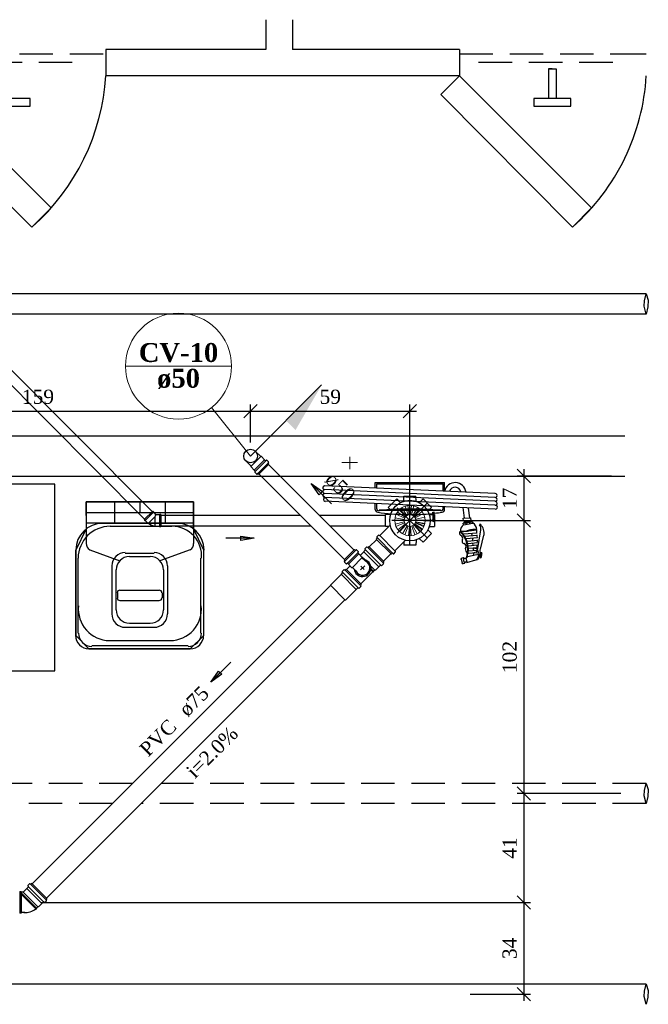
# Model space of a CAD drawing. Header units: millimetres. Extents: x 481 to 729890, y -1 to 83.
# Tile 11 of 60: x 551.12 to 560.49, y 6.96 to 21.65. Entities that reach past the tile are written whole.
import ezdxf

# ---------------------------------------------------------------- set-up
doc = ezdxf.new("R2010")
doc.units = ezdxf.units.MM
doc.header["$MEASUREMENT"] = 0
doc.linetypes.add('DASHDOT', pattern=[25.4, 12.7, -6.35, 0, -6.35])
doc.linetypes.add('Dashed', pattern=[0.75, 0.5, -0.25])
doc.layers.add('3', color=1, linetype='Continuous')
for name, color, linetype, lineweight in [('CV-Colunas', 7, 'Continuous', 20), ('CV-Indicação coluna', 5, 'Continuous', 20), ('CV-Sentido tubo', 7, 'Continuous', 20), ('CV-Seção tubo', 1, 'Continuous', 30), ('CV-Textos coluna', 7, 'Continuous', 20), ('CV-Textos tubo', 7, 'Continuous', 20), ('Nível 1', 7, 'Continuous', 5), ('Simbolos', 1, 'Continuous', 30), ('SIMBOLOS INT', 8, 'Continuous', 5), ('Simbolos_int', 1, 'Continuous', 30), ('TQ-Sentido tubo', 7, 'Continuous', 20), ('TQ-Seção tubo', 1, 'Continuous', 30), ('TQ-Textos tubo', 7, 'Continuous', 20)]:
    doc.layers.add(name, color=color, linetype=linetype, lineweight=lineweight)
doc.styles.add('TimesNewRoman', font='times.ttf')
doc.styles.add('TimesNewRomanN', font='timesbd.ttf')
doc.dimstyles.get("Standard").update_dxf_attribs({"dimtxt": 0.18, "dimasz": 0.18, "dimexe": 0.18, "dimexo": 0.0625, "dimgap": 0.09, "dimtad": 0, "dimtih": 1, "dimtoh": 1, "dimdec": 4, "dimzin": 0, "dimdsep": 46, "dimtxsty": 'Standard', "dimcen": 0.09, "dimadec": 0, "dimazin": 0, "dimtfac": 1, "dimtdec": 4, "dimtofl": 0, "dimtmove": 0, "dimatfit": 3, "dimfxl": 0, "dimtolj": 1, "dimtzin": 0, "dimarcsym": 0})
doc.dimstyles.new('UM_25.000000', dxfattribs={"dimtxt": 0.18, "dimasz": 0.2, "dimexe": 0.1, "dimexo": 0.2, "dimgap": 0, "dimtad": 1, "dimtih": 1, "dimtoh": 1, "dimdec": 1, "dimlfac": 25, "dimzin": 0, "dimdsep": 46, "dimtxsty": 'Standard', "dimblk": 'CLOSED', "dimblk1": 'CLOSED', "dimblk2": 'CLOSED', "dimcen": 0.09, "dimdle": 0.1, "dimadec": 1, "dimazin": 2, "dimtfac": 1, "dimtdec": 4, "dimtofl": 0, "dimtmove": 0, "dimatfit": 3, "dimldrblk": 'CLOSED', "dimfxl": 0, "dimtolj": 1, "dimarcsym": 0})

# ---------------------------------------------------------------- blocks, each defined once
blk = doc.blocks.new('_OBLIQUE')
at = {"color": 0, "linetype": 'ByBlock', "lineweight": -2}
blk.add_line((-0.5, -0.5), (0.5, 0.5), dxfattribs=at)
blk = doc.blocks.new('*D127')
at = {"color": 0, "linetype": 'Continuous', "lineweight": -2}
for p, q in [((548.221, 15.039), (548.221, 15.908)), ((554.562, 15.337), (554.562, 15.908)), ((548.121, 15.808), (554.662, 15.808))]:
    blk.add_line(p, q, dxfattribs=at)
at = {"layer": 'Defpoints', "color": 0}
for p in [(554.562, 15.808), (554.562, 15.137), (548.221, 14.839)]:
    blk.add_point(p, dxfattribs=at)
at = {"color": 0, "lineweight": -2, "xscale": 0.2, "yscale": 0.2, "zscale": 0.2, "rotation": 180}
blk.add_blockref('_OBLIQUE', (548.221, 15.808), dxfattribs=at)
at = {"color": 0, "lineweight": -2, "xscale": 0.2, "yscale": 0.2, "zscale": 0.2}
blk.add_blockref('_OBLIQUE', (554.562, 15.808), dxfattribs=at)
at = {"color": 7, "insert": (551.392, 16.02), "char_height": 0.2118, "attachment_point": 5, "style": 'TimesNewRoman'}
blk.add_mtext('\\A1;159', dxfattribs=at)
blk = doc.blocks.new('*D128')
at = {"color": 0, "linetype": 'Continuous', "lineweight": -2}
for p, q in [((554.562, 15.337), (554.562, 15.908)), ((556.939, 14.374), (556.939, 15.908)), ((554.462, 15.808), (557.039, 15.808))]:
    blk.add_line(p, q, dxfattribs=at)
at = {"layer": 'Defpoints', "color": 0}
for p in [(556.939, 15.808), (554.562, 15.137), (556.939, 14.174)]:
    blk.add_point(p, dxfattribs=at)
at = {"color": 0, "lineweight": -2, "xscale": 0.2, "yscale": 0.2, "zscale": 0.2, "rotation": 180}
blk.add_blockref('_OBLIQUE', (554.562, 15.808), dxfattribs=at)
at = {"color": 0, "lineweight": -2, "xscale": 0.2, "yscale": 0.2, "zscale": 0.2}
blk.add_blockref('_OBLIQUE', (556.939, 15.808), dxfattribs=at)
at = {"color": 7, "insert": (555.751, 16.02), "char_height": 0.2118, "attachment_point": 5, "rotation": 0.0057, "style": 'TimesNewRoman'}
blk.add_mtext('\\A1;59', dxfattribs=at)
blk = doc.blocks.new('*D129')
at = {"color": 0, "linetype": 'Continuous', "lineweight": -2}
for p, q in [((559.943, 14.839), (558.538, 14.839)), ((558.638, 14.939), (558.638, 14.074)), ((557.139, 14.174), (558.738, 14.174))]:
    blk.add_line(p, q, dxfattribs=at)
at = {"layer": 'Defpoints', "color": 0}
for p in [(560.143, 14.839), (556.939, 14.174), (558.638, 14.174)]:
    blk.add_point(p, dxfattribs=at)
at = {"color": 0, "lineweight": -2, "xscale": 0.2, "yscale": 0.2, "zscale": 0.2}
for p, rotation in [((558.638, 14.839), 90), ((558.638, 14.174), 270)]:
    blk.add_blockref('_OBLIQUE', p, dxfattribs=dict(at, rotation=rotation))
at = {"color": 7, "insert": (558.427, 14.506), "char_height": 0.2118, "attachment_point": 5, "rotation": 90, "style": 'TimesNewRoman'}
blk.add_mtext('\\A1;17', dxfattribs=at)
blk = doc.blocks.new('*D130')
at = {"color": 0, "linetype": 'Continuous', "lineweight": -2}
for p, q in [((558.638, 14.274), (558.638, 10.002)), ((559.758, 10.102), (558.538, 10.102))]:
    blk.add_line(p, q, dxfattribs=at)
at = {"layer": 'Defpoints', "color": 0}
for p in [(558.738, 14.174), (558.638, 10.102), (559.958, 10.102)]:
    blk.add_point(p, dxfattribs=at)
at = {"color": 0, "lineweight": -2, "xscale": 0.2, "yscale": 0.2, "zscale": 0.2}
for p, rotation in [((558.638, 14.174), 90), ((558.638, 10.102), 270)]:
    blk.add_blockref('_OBLIQUE', p, dxfattribs=dict(at, rotation=rotation))
at = {"color": 7, "insert": (558.427, 12.138), "char_height": 0.2118, "attachment_point": 5, "rotation": 90, "style": 'TimesNewRoman'}
blk.add_mtext('\\A1;102', dxfattribs=at)
blk = doc.blocks.new('*D131')
at = {"color": 0, "linetype": 'Continuous', "lineweight": -2}
for p, q in [((558.638, 10.202), (558.638, 8.376)), ((560.086, 10.102), (558.538, 10.102)), ((551.441, 8.476), (558.738, 8.476))]:
    blk.add_line(p, q, dxfattribs=at)
at = {"layer": 'Defpoints', "color": 0}
for p in [(560.286, 10.102), (551.241, 8.476), (558.638, 8.476)]:
    blk.add_point(p, dxfattribs=at)
at = {"color": 0, "lineweight": -2, "xscale": 0.2, "yscale": 0.2, "zscale": 0.2}
for p, rotation in [((558.638, 10.102), 90), ((558.638, 8.476), 270)]:
    blk.add_blockref('_OBLIQUE', p, dxfattribs=dict(at, rotation=rotation))
at = {"color": 7, "insert": (558.426, 9.289), "char_height": 0.2118, "attachment_point": 5, "rotation": 90, "style": 'TimesNewRoman'}
blk.add_mtext('\\A1;41', dxfattribs=at)
blk = doc.blocks.new('*D133')
at = {"color": 0, "linetype": 'Continuous', "lineweight": -2}
for p, q in [((558.638, 8.576), (558.638, 7.006)), ((557.838, 7.106), (558.738, 7.106))]:
    blk.add_line(p, q, dxfattribs=at)
at = {"layer": 'Defpoints', "color": 0}
for p in [(558.738, 8.476), (557.638, 7.106), (558.638, 7.106)]:
    blk.add_point(p, dxfattribs=at)
at = {"color": 0, "lineweight": -2, "xscale": 0.2, "yscale": 0.2, "zscale": 0.2}
for p, rotation in [((558.638, 8.476), 90), ((558.638, 7.106), 270)]:
    blk.add_blockref('_OBLIQUE', p, dxfattribs=dict(at, rotation=rotation))
at = {"color": 7, "insert": (558.426, 7.791), "char_height": 0.2118, "attachment_point": 5, "rotation": 90, "style": 'TimesNewRoman'}
blk.add_mtext('\\A1;34', dxfattribs=at)

msp = doc.modelspace()

# ---------------------------------------------------------------- hatches: boundary and pattern name
at = {"linetype": 'Continuous'}
msp.add_hatch(color=8, dxfattribs=at).paths.add_polyline_path([(557.9531, 13.7496), (557.8811, 13.7646), (557.8811, 13.7646), (557.9531, 13.7496), (557.9531, 13.7496)])
at = {"layer": 'CV-Colunas', "linetype": 'Continuous'}
msp.add_hatch(color=256, dxfattribs=at).paths.add_polyline_path([(555.0922, 15.6674), (555.2336, 15.526), (555.6225, 16.1978), (555.0922, 15.6674)])

# ---------------------------------------------------------------- linework, layer by layer
at = {"color": 7}
for p, q in [((554.7911, 21.6476), (554.7911, 21.2046)), ((555.1901, 21.6476), (555.1901, 21.2046)), ((554.7911, 21.2046), (552.4031, 21.2046)), ((552.4031, 21.2046), (552.4031, 20.8086)), ((557.6771, 21.2046), (555.1901, 21.2046)), ((557.6771, 21.2046), (557.6771, 20.8086)), ((559.0061, 20.9136), (559.0061, 20.4726)), ((559.0601, 20.9136), (559.0061, 20.9136)), ((559.0061, 20.9136), (559.1201, 20.9136)), ((559.1201, 20.9136), (559.1201, 20.4726)), ((557.6771, 20.8086), (552.4031, 20.8086)), ((560.1431, 15.4356), (548.2211, 15.4356)), ((533.6681, 14.8386), (560.1431, 14.8386)), ((552.1121, 14.4516), (553.7111, 14.4516)), ((552.1121, 14.2476), (552.1121, 14.4516)), ((552.1121, 14.4516), (552.5321, 14.4516)), ((552.5321, 14.4516), (552.5321, 14.1336)), ((552.9131, 14.4516), (552.9131, 14.2896)), ((553.7111, 14.4516), (553.2911, 14.4516)), ((553.2911, 14.4516), (553.2911, 14.1336)), ((553.7111, 14.4516), (553.7111, 14.0496)), ((553.7111, 14.4516), (553.7111, 13.9746)), ((553.7111, 14.2896), (552.1121, 14.2896)), ((552.1121, 14.2476), (552.1121, 14.0496)), ((553.7111, 14.1336), (552.1121, 14.1336)), ((552.3551, 14.1336), (553.4711, 14.1336)), ((552.1121, 14.0496), (552.1121, 13.8336)), ((552.4691, 14.0886), (553.3901, 14.0886)), ((553.7111, 13.9746), (553.7111, 13.8336)), ((551.9561, 12.4596), (551.9561, 13.7346)), ((552.1631, 13.7376), (552.6131, 13.5756)), ((552.6941, 13.6896), (553.1231, 13.6896)), ((553.6601, 13.7376), (553.2101, 13.5756)), ((553.8671, 12.4596), (553.8671, 13.7346)), ((551.9921, 12.4956), (551.9921, 13.6116)), ((552.7571, 13.6356), (553.0661, 13.6356)), ((553.8221, 12.4956), (553.8221, 13.6116)), ((552.4961, 12.7806), (552.4961, 13.4976)), ((552.5561, 12.8406), (552.5561, 13.4376)), ((553.2671, 12.8406), (553.2671, 13.4376)), ((553.3271, 12.7806), (553.3271, 13.4976)), ((552.5771, 13.0956), (552.5771, 13.0206)), ((553.2011, 13.1316), (552.6131, 13.1316)), ((553.2461, 13.0956), (553.2461, 13.0206)), ((553.2011, 12.9756), (552.6131, 12.9756)), ((552.9131, 12.6396), (552.7571, 12.6396)), ((553.0661, 12.6396), (552.9131, 12.6396)), ((552.9131, 12.5766), (552.6941, 12.5766)), ((553.1231, 12.5766), (552.9131, 12.5766)), ((552.9131, 12.3816), (552.4541, 12.3816)), ((553.3631, 12.3816), (552.9131, 12.3816)), ((552.9131, 12.2586), (552.1511, 12.2586)), ((552.9131, 12.3036), (552.1961, 12.3036)), ((553.6301, 12.3036), (552.9131, 12.3036)), ((553.6631, 12.2586), (552.9131, 12.2586))]:
    msp.add_line(p, q, dxfattribs=at)
at = {"color": 7, "linetype": 'Dashed'}
for p, q in [((549.6161, 21.1386), (552.4031, 21.1386)), ((549.9041, 21.0126), (552.1151, 21.0126)), ((557.6771, 21.1386), (560.1431, 21.1386)), ((557.9621, 21.0126), (560.1731, 21.0126)), ((560.1431, 21.1386), (560.4611, 21.1386))]:
    msp.add_line(p, q, dxfattribs=at)
at = {"color": 8}
for p, q in [((558.2111, 14.5776), (555.6671, 14.6946)), ((556.4201, 14.6586), (556.4201, 14.7426)), ((556.4201, 14.7426), (557.4521, 14.7426)), ((556.4441, 14.6586), (556.4441, 14.7216)), ((556.4441, 14.7216), (557.4341, 14.7216)), ((557.4341, 14.6106), (557.4341, 14.7216)), ((557.4521, 14.6106), (557.4521, 14.7426)), ((558.2111, 14.5176), (555.6671, 14.6376)), ((558.2111, 14.4636), (555.6671, 14.5776)), ((558.2111, 14.4036), (555.6671, 14.5176)), ((558.2111, 14.3436), (555.6671, 14.4636)), ((556.4201, 14.3376), (556.4201, 14.4216)), ((556.4441, 14.3586), (556.4441, 14.4216)), ((557.3981, 14.3226), (556.4801, 14.3226)), ((557.3981, 14.3226), (556.4801, 14.3226)), ((557.2781, 14.3016), (557.3051, 14.3016)), ((557.2781, 14.2776), (557.2781, 14.3016)), ((557.2841, 14.1936), (557.2841, 14.3016)), ((557.3021, 14.1936), (557.3021, 14.3016)), ((557.4341, 14.3586), (557.4341, 14.3826)), ((557.4521, 14.3376), (557.4521, 14.3826)), ((557.7521, 14.2086), (557.7341, 14.3676)), ((557.8331, 14.2146), (557.8121, 14.3586)), ((557.7341, 14.2086), (557.8451, 14.2146)), ((557.7371, 14.1696), (557.7341, 14.2086)), ((557.7341, 14.1336), (557.8781, 14.1546)), ((557.7371, 14.1126), (557.7341, 14.1336)), ((557.7371, 14.1696), (557.8511, 14.1696)), ((557.7371, 14.1126), (557.8781, 14.1336)), ((557.7491, 14.1486), (557.8571, 14.1666)), ((557.7491, 14.1456), (557.8631, 14.1606)), ((557.7491, 14.1456), (557.8571, 14.1606)), ((557.7491, 14.1336), (557.8631, 14.1546)), ((557.7491, 14.1366), (557.8631, 14.1546)), ((557.7491, 14.1336), (557.7491, 14.1486)), ((557.7821, 14.1186), (557.7731, 14.1366)), ((557.8331, 14.1306), (557.8301, 14.1456)), ((557.8511, 14.1696), (557.8451, 14.2146)), ((557.8631, 14.1486), (557.8571, 14.1666)), ((557.8781, 14.1336), (557.8781, 14.1546)), ((557.7041, 14.0046), (557.9381, 14.0346)), ((557.7371, 13.9746), (557.9411, 13.9926)), ((557.8631, 14.0226), (557.8631, 14.0346)), ((557.8661, 13.9536), (557.8631, 13.9866)), ((557.9471, 13.7286), (557.9951, 14.0346)), ((557.7581, 13.9416), (557.9411, 13.9566)), ((557.7821, 13.9056), (557.9471, 13.9206)), ((557.7971, 13.8666), (557.9471, 13.8816)), ((557.8061, 13.8336), (557.9471, 13.8456)), ((557.8751, 13.8786), (557.8751, 13.9146)), ((557.8811, 13.8006), (557.8781, 13.8426)), ((557.9891, 13.7496), (558.0431, 13.9566)), ((557.7971, 13.6356), (557.9381, 13.6686)), ((557.8121, 13.7976), (557.9411, 13.8096)), ((557.8121, 13.7226), (557.9381, 13.7346)), ((557.8121, 13.6866), (557.9291, 13.6986)), ((557.8181, 13.7616), (557.9411, 13.7706)), ((557.8901, 13.7286), (557.8811, 13.7646)), ((557.9531, 13.7496), (557.8811, 13.7646)), ((557.9531, 13.7496), (557.8811, 13.7646)), ((557.9051, 13.6986), (557.8931, 13.6896)), ((557.8931, 13.6566), (557.8931, 13.6986)), ((557.9531, 13.7136), (557.9291, 13.7046)), ((558.0011, 13.6896), (557.9891, 13.6236)), ((557.9951, 13.6746), (558.0071, 13.6686)), ((557.9951, 13.6686), (558.0071, 13.6686)), ((557.9951, 13.6656), (558.0071, 13.6656)), ((557.9951, 13.6656), (558.0071, 13.6656)), ((558.0011, 13.6896), (558.0101, 13.6896)), ((558.0011, 13.6896), (558.0101, 13.6866)), ((558.0011, 13.6866), (558.0101, 13.6866)), ((558.0011, 13.6866), (558.0101, 13.6806)), ((558.0011, 13.6806), (558.0071, 13.6806)), ((558.0011, 13.6746), (558.0071, 13.6746)), ((557.7011, 13.5966), (557.7161, 13.5456)), ((557.7101, 13.6116), (557.7371, 13.6206)), ((557.7341, 13.5336), (557.7581, 13.5396)), ((557.7371, 13.6086), (557.7701, 13.6116)), ((557.7491, 13.6086), (557.7371, 13.6086)), ((557.7491, 13.5576), (557.7851, 13.5606)), ((557.7491, 13.5576), (557.7641, 13.5576)), ((557.7701, 13.6116), (557.7851, 13.5576)), ((557.7881, 13.5486), (557.9231, 13.5876)), ((557.9891, 13.6506), (558.0011, 13.6446)), ((557.9891, 13.6446), (558.0011, 13.6446)), ((557.9891, 13.6416), (558.0011, 13.6416)), ((557.9891, 13.6416), (558.0011, 13.6356)), ((557.9891, 13.6356), (558.0011, 13.6356)), ((557.9891, 13.6356), (558.0011, 13.6296)), ((557.9891, 13.6296), (558.0011, 13.6236)), ((557.9891, 13.6236), (558.0011, 13.6236)), ((557.9951, 13.6566), (558.0071, 13.6566)), ((557.9951, 13.6566), (558.0011, 13.6536)), ((557.9951, 13.6536), (558.0011, 13.6536)), ((557.9951, 13.6506), (558.0011, 13.6506))]:
    msp.add_line(p, q, dxfattribs=at)
at = {"color": 7}
for points in [[(549.6161, 20.8086), (551.5871, 18.8406), (551.3021, 18.5526), (549.3341, 20.5296), (549.6161, 20.8086)], [(557.6771, 20.8086), (559.6451, 18.8406), (559.3631, 18.5526), (557.3981, 20.5296), (557.6771, 20.8086)], [(550.7171, 20.4726), (550.7171, 20.3556), (551.2751, 20.3556), (551.2751, 20.4726), (550.7171, 20.4726)], [(558.7841, 20.4726), (558.7841, 20.3556), (559.3391, 20.3556), (559.3391, 20.4726), (558.7841, 20.4726)]]:
    msp.add_lwpolyline(points, close=True, dxfattribs=at)
for points in [[(543.6821, 14.7186), (543.6821, 11.9316), (551.6441, 11.9316), (551.6441, 14.7186), (543.6821, 14.7186)], [(552.1121, 14.4516), (552.1121, 14.0496), (551.9561, 13.7346), (551.9561, 13.7346), (551.9561, 12.4596), (552.1511, 12.2586), (552.1511, 12.2586), (553.6631, 12.2586), (553.8671, 12.4596), (553.8671, 12.4596), (553.8671, 13.7346), (553.7111, 14.0496), (553.7111, 14.0496), (553.7111, 14.4516), (552.1121, 14.4516)]]:
    msp.add_lwpolyline(points, dxfattribs=at)
at = {"color": 7, "linetype": 'Continuous'}
for centre, start, end in [((549.1361, 21.0066), 311.514, 356.514), ((557.1971, 21.0066), 334.186, 356.514), ((557.1971, 21.0066), 311.514, 334.186)]:
    msp.add_arc(centre, 3.2726, start, end, dxfattribs=at)
at = {"color": 8}
for centre, radius, start, end in [((557.6141, 14.5776), 0.1624, 6.4029, 168.385), ((555.6371, 14.6466), 0.00796, 27.6512, 90), ((555.6701, 14.6616), 0.0299, 104.643, 257.411), ((555.6701, 14.6076), 0.0299, 104.643, 257.411), ((555.6701, 14.5476), 0.0299, 104.643, 257.411), ((557.6141, 14.5836), 0.0871, 12.7404, 162.048), ((558.2111, 14.5476), 0.0291, 267.554, 94.5006), ((555.6791, 14.4876), 0.0299, 104.643, 257.411), ((558.2111, 14.4876), 0.0291, 267.554, 94.5006), ((558.2111, 14.4306), 0.0291, 267.554, 94.5006), ((558.2141, 14.3736), 0.0291, 267.554, 94.5006), ((556.4621, 14.3376), 0.0398, 180, 265.596), ((556.4801, 14.3586), 0.0398, 180, 270), ((556.9391, 17.4966), 3.2336, 261.451, 276.11), ((556.9391, 8.6526), 5.6931, 85.3886, 94.6114), ((556.9391, 8.6526), 5.6931, 85.3886, 94.6114), ((556.9391, 17.4966), 3.2336, 276.499, 278.549), ((557.3981, 14.3586), 0.0398, 270, 0.00002), ((557.4161, 14.3376), 0.0398, 274.404, 0.00002), ((557.2931, 14.1786), 0.02, 111.332, 68.6681), ((557.7971, 14.0256), 0.1045, 125.311, 185.786), ((557.8121, 14.0346), 0.1228, 3.39014, 56.3968), ((557.8931, 14.0496), 0.1046, 352.001, 36.6971), ((557.9861, 14.1126), 0.00793, 37.4573, 189.438), ((557.8301, 13.9746), 0.2169, 354.796, 40.3751), ((557.7161, 13.9866), 0.0387, 129.626, 243.114), ((557.4041, 13.7346), 0.3972, 345.195, 44.8054), ((557.7401, 14.3106), 0.2937, 259.602, 279.178), ((557.4641, 13.7496), 0.3464, 340.261, 49.7387), ((557.7491, 14.3076), 0.2937, 259.602, 279.178), ((557.8931, 13.7376), 0.302, 96.4216, 110.118), ((557.8931, 13.7286), 0.302, 96.4216, 110.118), ((557.9141, 13.8126), 0.2299, 85.771, 104.371), ((557.9141, 13.8096), 0.2299, 86.0302, 104.371), ((556.9121, 13.8786), 1.0335, 6.53816, 8.56401), ((556.9121, 13.8786), 1.0335, 2.48819, 4.51373), ((557.6891, 13.9146), 0.037, 327.791, 73.1938), ((557.7641, 13.8726), 0.0484, 151.435, 255.543), ((557.7371, 13.7946), 0.0383, 332.671, 70.7488), ((556.9121, 13.8786), 1.0335, 354.323, 356.379), ((556.9121, 13.8786), 1.0335, 358.424, 0.459), ((557.8211, 13.7466), 0.0567, 152.244, 228.535), ((557.6531, 13.6506), 0.144, 354.126, 22.2332), ((556.9121, 13.8786), 1.0335, 350.165, 352.253), ((557.9411, 13.6506), 0.0221, 333.533, 103.698), ((557.9741, 13.7226), 0.0229, 170.923, 224.419), ((557.9051, 13.6566), 0.0694, 350.454, 44.4191), ((558.0221, 13.7286), 0.0414, 147.813, 198.104), ((557.9051, 13.6746), 0.0909, 340.731, 28.0294), ((558.2501, 13.6086), 0.2529, 160.829, 177.121), ((557.8361, 13.6896), 0.1772, 337.307, 0.6432), ((558.0071, 13.6866), 0.00655, 30.5813, 145.776), ((557.7101, 13.5966), 0.0138, 105, 195), ((557.7251, 13.5456), 0.0138, 195, 285), ((557.8181, 13.5966), 0.0828, 165.106, 224.894), ((557.8181, 13.5966), 0.0828, 165.106, 175.594), ((557.7251, 13.5966), 0.0277, 31.7048, 66.6693), ((557.7251, 13.5966), 0.0277, 31.7049, 66.6693), ((557.8181, 13.5966), 0.0828, 214.406, 224.894), ((557.7371, 13.5576), 0.0277, 323.331, 358.295), ((557.7371, 13.5576), 0.0277, 323.331, 358.295), ((557.7221, 13.6986), 0.0969, 299.326, 319.216), ((557.7881, 13.5576), 0.0055, 195, 285), ((557.9141, 13.6116), 0.0275, 285, 343.575), ((557.9411, 13.5966), 0.00424, 176.985, 337.759), ((558.1391, 13.5126), 0.2168, 140.066, 157.173), ((558.0581, 13.5726), 0.122, 142.953, 163.575), ((558.0851, 13.5246), 0.1556, 128.65, 153.06), ((557.9951, 13.6236), 0.00596, 200.067, 336.29)]:
    msp.add_arc(centre, radius, start, end, dxfattribs=at)
at = {"color": 7}
for centre, radius, start, end in [((552.3551, 13.7346), 0.398, 90, 180), ((553.4711, 13.7346), 0.398, 0, 90), ((552.4691, 13.6116), 0.4776, 90, 180), ((553.3871, 13.6446), 0.4451, 355.8, 89.2213), ((552.2321, 13.8336), 0.1194, 180, 234.683), ((553.5941, 13.8336), 0.1194, 305.317, 0), ((552.6941, 13.4976), 0.199, 90, 180), ((553.1231, 13.4976), 0.199, 0, 90), ((552.7571, 13.4376), 0.199, 90, 180), ((553.0661, 13.4376), 0.199, 0, 90), ((552.6131, 13.0956), 0.0398, 90, 180), ((553.2011, 13.0956), 0.0398, 0, 90), ((552.6131, 13.0206), 0.0398, 180, 270), ((553.2011, 13.0206), 0.0398, 270, 0), ((552.4661, 12.8556), 0.4724, 174.524, 268.961), ((552.7571, 12.8406), 0.199, 180, 270), ((553.0661, 12.8406), 0.199, 270, 0), ((553.3571, 12.8556), 0.4724, 271.039, 5.47552), ((552.6941, 12.7806), 0.199, 180, 270), ((553.1231, 12.7806), 0.199, 270, 0), ((552.1961, 12.4956), 0.199, 180, 270), ((553.6301, 12.4956), 0.199, 270, 0), ((552.1511, 12.4596), 0.199, 180, 270), ((553.6631, 12.4596), 0.199, 270, 0)]:
    msp.add_arc(centre, radius, start, end, dxfattribs=at)
at = {"layer": '3', "color": 5, "linetype": 'Continuous'}
for p, q in [((560.4381, 17.4522), (560.4611, 17.5557)), ((560.4611, 17.5557), (560.4934, 17.464)), ((560.4301, 17.3731), (560.4381, 17.4522)), ((560.4611, 17.2557), (560.4301, 17.3731)), ((560.4875, 17.3632), (560.4611, 17.2557)), ((560.4934, 17.464), (560.4875, 17.3632))]:
    msp.add_line(p, q, dxfattribs=at)
at = {"layer": '3', "color": 1, "linetype": 'Dashed'}
for p, q in [((560.4301, 10.069), (560.4381, 10.1481)), ((560.4381, 10.1481), (560.4611, 10.2516)), ((560.4611, 10.2516), (560.4934, 10.1599)), ((560.4934, 10.1599), (560.4875, 10.0591)), ((560.4611, 9.9516), (560.4301, 10.069)), ((560.4875, 10.0591), (560.4611, 9.9516))]:
    msp.add_line(p, q, dxfattribs=at)
at = {"layer": '3', "color": 1, "linetype": 'Continuous'}
for p, q in [((560.4381, 7.1526), (560.4611, 7.2561)), ((560.4611, 7.2561), (560.4934, 7.1644)), ((560.4301, 7.0735), (560.4381, 7.1526)), ((560.4611, 6.9561), (560.4301, 7.0735)), ((560.4875, 7.0636), (560.4611, 6.9561)), ((560.4934, 7.1644), (560.4875, 7.0636))]:
    msp.add_line(p, q, dxfattribs=at)
at = {"layer": 'CV-Colunas', "linetype": 'Continuous'}
msp.add_line((554.5619, 15.1371), (555.6225, 16.1978), dxfattribs=at)
at = {"layer": 'CV-Indicação coluna'}
for p, q in [((552.6983, 16.4778), (554.2783, 16.4778)), ((554.5619, 15.1371), (553.9821, 15.8611))]:
    msp.add_line(p, q, dxfattribs=at)
msp.add_circle((553.4883, 16.4778), 0.79, dxfattribs=at)
at = {"layer": 'CV-Seção tubo'}
for p, q in [((556.1047, 13.7357), (554.8306, 15.0098)), ((555.9633, 13.5943), (554.6892, 14.8684))]:
    msp.add_line(p, q, dxfattribs=at)
at = {"layer": 'Nível 1'}
for p, q in [((556.9257, 14.2611), (556.9059, 14.3983)), ((556.9476, 14.2618), (556.961, 14.3997)), ((556.8592, 14.2102), (556.7326, 14.2675)), ((556.8663, 14.2229), (556.751, 14.3014)), ((556.8804, 14.2399), (556.7878, 14.3424)), ((556.8917, 14.2484), (556.8182, 14.3657)), ((556.9122, 14.2576), (556.8684, 14.3891)), ((556.9624, 14.2583), (556.9992, 14.3926)), ((556.9822, 14.2512), (557.0501, 14.3714)), ((556.9943, 14.242), (557.0826, 14.3502)), ((557.0091, 14.2271), (557.1201, 14.3099)), ((557.0176, 14.2144), (557.1413, 14.2774)), ((556.8507, 14.1748), (556.7121, 14.1762)), ((556.8528, 14.1897), (556.7164, 14.2144)), ((556.8535, 14.1536), (556.7192, 14.1211)), ((556.8585, 14.1388), (556.7305, 14.0843)), ((556.8691, 14.1211), (556.7588, 14.0362)), ((556.879, 14.1098), (556.7842, 14.0079)), ((556.9985, 14.1091), (557.0918, 14.0072)), ((557.0084, 14.1204), (557.118, 14.0348)), ((557.0112, 14.1246), (557.1258, 14.0454)), ((557.0197, 14.1388), (557.1463, 14.0829)), ((557.0211, 14.143), (557.1512, 14.0949)), ((557.024, 14.1529), (557.159, 14.1197)), ((557.0247, 14.1946), (557.1597, 14.225)), ((557.0254, 14.1571), (557.1618, 14.1324)), ((557.0268, 14.1798), (557.1654, 14.1868)), ((557.0268, 14.1741), (557.1654, 14.1741)), ((556.8967, 14.0977), (556.8295, 13.9754)), ((556.9101, 14.0914), (556.8649, 13.9599)), ((556.9313, 14.0871), (556.9186, 13.9485)), ((556.9462, 14.0864), (556.9575, 13.9478)), ((556.9674, 14.0907), (557.0112, 13.9592)), ((556.9808, 14.097), (557.0466, 13.9747))]:
    msp.add_line(p, q, dxfattribs=at)
for radius in [0.2267, 0.0878]:
    msp.add_circle((556.9391, 14.1741), radius, dxfattribs=at)
at = {"layer": 'Simbolos', "color": 1}
for p, q in [((554.7139, 15.1279), (554.6333, 15.2085)), ((554.5711, 14.9851), (554.4905, 15.0657)), ((554.8369, 15.0162), (554.6828, 14.8621)), ((554.7245, 15.1286), (554.7139, 15.1279)), ((554.7719, 15.0813), (554.7245, 15.1286)), ((554.7726, 15.0805), (554.7719, 15.0813)), ((554.786, 15.0671), (554.7726, 15.0805)), ((554.8002, 15.0742), (554.7917, 15.0671)), ((554.8299, 15.0487), (554.8051, 15.0735)), ((554.8306, 15.0438), (554.8242, 15.0332)), ((554.8369, 15.0162), (554.8249, 15.0282)), ((554.5704, 14.9745), (554.5711, 14.9851)), ((554.6177, 14.9271), (554.5704, 14.9745)), ((554.6185, 14.9264), (554.6177, 14.9271)), ((554.6319, 14.913), (554.6185, 14.9264)), ((554.6248, 14.8988), (554.6319, 14.9073)), ((554.6503, 14.8691), (554.6255, 14.8939)), ((554.6552, 14.8684), (554.6658, 14.8748)), ((554.6828, 14.8621), (554.6708, 14.8741))]:
    msp.add_line(p, q, dxfattribs=at)
at = {"layer": 'Simbolos'}
for p, q in [((556.6167, 14.3693), (556.7439, 14.4966)), ((556.6167, 14.3693), (556.7439, 14.4966)), ((556.7956, 14.4449), (556.7439, 14.4966)), ((556.7956, 14.4449), (556.7439, 14.4966)), ((556.8486, 14.4669), (556.8493, 14.5397)), ((556.8486, 14.4669), (556.8493, 14.5397)), ((556.8493, 14.5397), (557.0289, 14.5397)), ((556.8493, 14.5397), (557.0289, 14.5397)), ((557.0296, 14.4669), (557.0289, 14.5397)), ((557.0296, 14.4669), (557.0289, 14.5397)), ((557.0826, 14.4449), (557.1343, 14.4966)), ((557.0826, 14.4449), (557.1343, 14.4966)), ((557.1343, 14.4966), (557.2615, 14.3693)), ((557.1343, 14.4966), (557.2615, 14.3693)), ((553.1025, 14.3163), (552.9735, 14.1879)), ((553.1025, 14.3163), (553.1138, 14.3049)), ((553.1138, 14.3049), (553.1138, 14.2993)), ((553.1138, 14.2993), (553.1519, 14.261)), ((553.2056, 14.2608), (553.1519, 14.261)), ((553.2099, 14.2651), (553.2056, 14.2608)), ((553.2254, 14.265), (553.2099, 14.2651)), ((553.2254, 14.265), (553.225, 14.0826)), ((556.6464, 14.2646), (556.5735, 14.2639)), ((556.5735, 14.0843), (556.5735, 14.2639)), ((556.6683, 14.3177), (556.6167, 14.3693)), ((556.6683, 14.3177), (556.6167, 14.3693)), ((557.2099, 14.3177), (557.2615, 14.3693)), ((557.2099, 14.3177), (557.2615, 14.3693)), ((557.2318, 14.2646), (557.3047, 14.2639)), ((557.2318, 14.2646), (557.3047, 14.2639)), ((557.3047, 14.2639), (557.3047, 14.0843)), ((557.3047, 14.2639), (557.3047, 14.0843)), ((552.9735, 14.1879), (552.9848, 14.1766)), ((552.9848, 14.1766), (552.9904, 14.1766)), ((552.9904, 14.1766), (553.0328, 14.134)), ((553.0328, 14.134), (553.0398, 14.134)), ((556.4908, 13.9521), (556.6428, 14.1041)), ((553.1458, 14.0871), (553.1408, 14.092)), ((553.2052, 14.0869), (553.1458, 14.0871)), ((553.2094, 14.0826), (553.2052, 14.0869)), ((553.225, 14.0826), (553.2094, 14.0826)), ((556.4448, 13.9316), (556.4717, 13.9584)), ((556.4774, 13.9584), (556.4851, 13.9521)), ((556.623, 14.0843), (556.5735, 14.0843)), ((557.2615, 13.979), (557.1343, 13.8517)), ((557.2099, 14.0306), (557.2615, 13.979)), ((557.2318, 14.0836), (557.3047, 14.0843)), ((557.2318, 14.0836), (557.3047, 14.0843)), ((556.4371, 13.8983), (556.4512, 13.9125)), ((556.6633, 13.6721), (556.4371, 13.8983)), ((556.4448, 13.9259), (556.4512, 13.9181)), ((556.7171, 13.7258), (556.8691, 13.8778)), ((556.8493, 13.858), (556.8493, 13.8085)), ((557.0296, 13.8814), (557.0289, 13.8085)), ((557.0826, 13.9033), (557.1343, 13.8517)), ((556.1111, 13.7421), (555.9569, 13.5879)), ((556.1111, 13.7421), (556.1231, 13.7301)), ((556.1386, 13.7357), (556.128, 13.7293)), ((556.1436, 13.735), (556.1683, 13.7103)), ((556.1691, 13.7053), (556.162, 13.6968)), ((556.162, 13.6912), (556.1754, 13.6777)), ((556.1754, 13.6777), (556.1761, 13.677)), ((556.1761, 13.677), (556.2235, 13.6296)), ((556.2511, 13.7096), (556.2009, 13.6593)), ((556.2751, 13.735), (556.2511, 13.711)), ((556.2511, 13.711), (556.2511, 13.7096)), ((556.2751, 13.7407), (556.268, 13.7492)), ((556.2935, 13.7789), (556.2688, 13.7541)), ((556.3091, 13.7732), (556.2985, 13.7796)), ((556.3267, 13.7866), (556.314, 13.7739)), ((556.5516, 13.5618), (556.3267, 13.7866)), ((556.6633, 13.6721), (556.6775, 13.6862)), ((556.6909, 13.6798), (556.6831, 13.6862)), ((556.6966, 13.6798), (556.7234, 13.7067)), ((556.7234, 13.7124), (556.7171, 13.7201)), ((557.0289, 13.8085), (556.8493, 13.8085)), ((555.9569, 13.5879), (555.9689, 13.5759)), ((555.9633, 13.5604), (555.9696, 13.571)), ((555.964, 13.5554), (555.9887, 13.5307)), ((555.9937, 13.5299), (556.0022, 13.537)), ((556.0078, 13.537), (556.0213, 13.5236)), ((556.0213, 13.5236), (556.022, 13.5229)), ((556.022, 13.5229), (556.0693, 13.4755)), ((556.2009, 13.6593), (556.2009, 13.6523)), ((556.2235, 13.6296), (556.2228, 13.619)), ((556.2228, 13.619), (556.2744, 13.5674)), ((556.5438, 13.5285), (556.5191, 13.5038)), ((556.5382, 13.5441), (556.5445, 13.5335)), ((556.5516, 13.5618), (556.5389, 13.549)), ((555.9117, 13.3716), (555.7519, 13.2117)), ((555.9357, 13.397), (555.9117, 13.373)), ((555.9117, 13.373), (555.9117, 13.3716)), ((555.9357, 13.4027), (555.9293, 13.4104)), ((555.9548, 13.4401), (555.93, 13.4154)), ((555.9704, 13.4345), (555.9597, 13.4408)), ((555.988, 13.4479), (555.9753, 13.4352)), ((555.988, 13.4479), (556.2129, 13.2231)), ((556.0481, 13.4967), (555.9937, 13.4423)), ((556.0693, 13.4755), (556.08, 13.4762)), ((556.08, 13.4762), (556.1316, 13.4246)), ((556.3861, 13.4076), (556.2072, 13.2287)), ((556.3868, 13.4069), (556.3918, 13.4034)), ((556.4003, 13.4119), (556.3918, 13.4034)), ((556.4144, 13.4359), (556.3953, 13.4168)), ((556.396, 13.4161), (556.4003, 13.4119)), ((556.4243, 13.4359), (556.4144, 13.4359)), ((556.4745, 13.4861), (556.4243, 13.4359)), ((556.4759, 13.4861), (556.4745, 13.4861)), ((556.5, 13.5101), (556.4759, 13.4861)), ((556.5056, 13.5101), (556.5141, 13.5031)), ((556.2129, 13.2231), (556.2002, 13.2103)), ((555.7519, 13.2117), (555.7519, 13.2089)), ((555.7519, 13.2089), (555.9739, 12.9869)), ((556.1365, 13.1467), (555.9767, 12.9869)), ((556.1379, 13.1467), (556.1365, 13.1467)), ((556.162, 13.1707), (556.1379, 13.1467)), ((556.1676, 13.1707), (556.1754, 13.1644)), ((556.2051, 13.1898), (556.1804, 13.1651)), ((556.1995, 13.2054), (556.2058, 13.1948)), ((555.9767, 12.9869), (555.9739, 12.9869)), ((551.2243, 8.6828), (551.1741, 8.6326)), ((551.2484, 8.7083), (551.2243, 8.6842)), ((551.2243, 8.6842), (551.2243, 8.6828)), ((551.2484, 8.7139), (551.2413, 8.7224)), ((551.2668, 8.7521), (551.242, 8.7273)), ((551.2823, 8.7464), (551.271, 8.7521)), ((551.3, 8.7599), (551.2873, 8.7471)), ((551.5249, 8.535), (551.3, 8.7599)), ((551.1416, 8.6346), (551.1236, 8.6346)), ((551.1416, 8.6346), (551.1416, 8.3166)), ((551.1699, 8.6269), (551.1416, 8.6269)), ((551.1741, 8.6326), (551.1734, 8.6305)), ((551.5249, 8.535), (551.5121, 8.5223)), ((551.3594, 8.3809), (551.3643, 8.3773)), ((551.3728, 8.3858), (551.3643, 8.3773)), ((551.3877, 8.4091), (551.3686, 8.3901)), ((551.3686, 8.3901), (551.3728, 8.3858)), ((551.3976, 8.4091), (551.3877, 8.4091)), ((551.4478, 8.4594), (551.3976, 8.4091)), ((551.4492, 8.4594), (551.4478, 8.4594)), ((551.4732, 8.4834), (551.4492, 8.4594)), ((551.4789, 8.4834), (551.4874, 8.4763)), ((551.5171, 8.5018), (551.4923, 8.477)), ((551.5114, 8.5173), (551.5171, 8.506)), ((551.1416, 8.3166), (551.1236, 8.3166)), ((551.1946, 8.325), (551.1416, 8.3243))]:
    msp.add_line(p, q, dxfattribs=at)
at = {"layer": 'Simbolos', "color": 1}
msp.add_circle((554.5619, 15.1371), 0.1014, dxfattribs=at)
at = {"layer": 'Simbolos'}
msp.add_circle((556.9391, 14.1741), 0.302, dxfattribs=at)
at = {"layer": 'Simbolos', "color": 1}
for centre, start, end in [((554.7889, 15.0699), 225, 310), ((554.8023, 15.0706), 45, 130), ((554.8278, 15.031), 150, 225), ((554.8271, 15.0459), 330, 45), ((554.6284, 14.8967), 140, 225), ((554.6291, 14.9101), 320, 45), ((554.6531, 14.8719), 225, 300), ((554.668, 14.8712), 45, 120)]:
    msp.add_arc(centre, 0.004, start, end, dxfattribs=at)
at = {"layer": 'Simbolos'}
for centre, radius, start, end in [((556.7998, 14.4492), 0.006, 225, 296.839), ((556.8429, 14.4669), 0.006, 288.161, 0.00002), ((557.0353, 14.4669), 0.006, 180, 251.839), ((557.0784, 14.4492), 0.006, 243.161, 315), ((556.664, 14.3134), 0.006, 333.161, 45), ((557.2142, 14.3134), 0.006, 135, 206.839), ((557.2318, 14.2703), 0.006, 198.161, 270), ((553.1775, 14.3217), 0.2337, 233.78, 260.914), ((556.6386, 14.1084), 0.006, 315, 12.387), ((556.4745, 13.9556), 0.004, 50, 135), ((557.2142, 14.0348), 0.006, 153.161, 225), ((557.2318, 14.0779), 0.006, 90, 161.839), ((556.4477, 13.9287), 0.004, 135, 220), ((556.4484, 13.9153), 0.004, 315, 40), ((556.488, 13.9549), 0.004, 230, 315), ((556.8733, 13.8736), 0.006, 77.613, 135), ((557.0784, 13.8991), 0.006, 45, 116.839), ((556.1259, 13.7329), 0.004, 225, 300), ((556.1408, 13.7322), 0.004, 45.0001, 120), ((556.1648, 13.694), 0.004, 140, 225), ((556.1655, 13.7074), 0.004, 320, 45.0001), ((556.2716, 13.7513), 0.004, 135, 220), ((556.2723, 13.7378), 0.004, 315, 40), ((556.2963, 13.776), 0.004, 60.0005, 135), ((556.3112, 13.7767), 0.004, 240, 315), ((556.6803, 13.6834), 0.004, 50, 135), ((556.6937, 13.6827), 0.004, 230, 315), ((556.7199, 13.723), 0.004, 135, 220), ((556.7206, 13.7095), 0.004, 315, 40), ((555.9668, 13.5582), 0.004, 150, 225), ((555.9661, 13.5731), 0.004, 330, 45.0001), ((555.9916, 13.5335), 0.004, 225, 310), ((556.005, 13.5342), 0.004, 45.0001, 130), ((556.232, 13.467), 0.1094, 202.953, 67.0471), ((556.5417, 13.5462), 0.004, 135, 210), ((556.541, 13.5314), 0.004, 315, 29.9998), ((555.9329, 13.4126), 0.004, 135, 220), ((555.9329, 13.3998), 0.004, 315, 40.0001), ((555.9576, 13.4373), 0.004, 60.0001, 135), ((555.9725, 13.438), 0.004, 240, 315), ((556.5028, 13.5073), 0.004, 50.0003, 135), ((556.5162, 13.5066), 0.004, 230, 315), ((556.1648, 13.1679), 0.004, 50.0001, 135), ((556.1775, 13.1679), 0.004, 230, 315), ((556.203, 13.2075), 0.004, 135, 210), ((556.2023, 13.1927), 0.004, 315, 30.0001), ((551.2448, 8.7245), 0.004, 135, 220), ((551.2455, 8.7111), 0.004, 315, 40), ((551.2696, 8.7493), 0.004, 60.0004, 135), ((551.2844, 8.75), 0.004, 240, 315), ((551.1236, 8.6386), 0.004, 195, 270), ((551.1699, 8.6312), 0.004, 270, 0.00026), ((551.515, 8.5195), 0.004, 135, 210), ((551.189, 8.6121), 0.2876, 268.685, 306.57), ((551.4761, 8.4806), 0.004, 50.0002, 135), ((551.4895, 8.4799), 0.004, 230, 315), ((551.5142, 8.5046), 0.004, 315, 29.9998), ((551.1236, 8.3126), 0.004, 90, 165)]:
    msp.add_arc(centre, radius, start, end, dxfattribs=at)
at = {"layer": 'SIMBOLOS INT', "color": 1}
for p, q in [((554.5711, 14.9851), (554.7139, 15.1279)), ((554.6185, 14.9264), (554.7726, 15.0805)), ((554.7882, 15.065), (554.634, 14.9108)), ((554.8228, 15.0303), (554.6687, 14.8762))]:
    msp.add_line(p, q, dxfattribs=at)
at = {"layer": 'SIMBOLOS INT', "linetype": 'Continuous'}
for p, q in [((556.1591, 15.0386), (555.9251, 15.0386)), ((556.0451, 15.0386), (556.0451, 15.1226)), ((556.0451, 15.1226), (556.0451, 14.9396)), ((556.0451, 15.0386), (556.1591, 15.0386))]:
    msp.add_line(p, q, dxfattribs=at)
at = {"layer": 'Simbolos_int', "linetype": 'DASHDOT', "ltscale": 0.05}
for p, q in [((557.1979, 14.4329), (556.5502, 13.7852)), ((557.1979, 13.9153), (556.6803, 14.4329)), ((556.9391, 13.8078), (556.9391, 14.5404)), ((557.3054, 14.1741), (556.5728, 14.1741))]:
    msp.add_line(p, q, dxfattribs=at)
at = {"layer": 'Simbolos_int'}
for p, q in [((552.9904, 14.1766), (553.1138, 14.2993)), ((553.1455, 14.2462), (553.1519, 14.261)), ((553.2056, 14.2608), (553.2052, 14.0869)), ((553.1412, 14.2349), (553.0398, 14.134)), ((553.1408, 14.092), (553.1412, 14.2349)), ((553.1412, 14.2349), (553.1455, 14.2462)), ((556.454, 13.9153), (556.6803, 13.689)), ((556.488, 13.9493), (556.7142, 13.723)), ((556.1252, 13.7279), (555.9711, 13.5738)), ((556.1599, 13.6933), (556.0057, 13.5391)), ((556.0213, 13.5236), (556.1754, 13.6777)), ((556.4745, 13.4861), (556.2511, 13.7096)), ((556.5021, 13.5123), (556.2772, 13.7371)), ((556.5367, 13.5469), (556.3119, 13.7718)), ((556.08, 13.4762), (556.2228, 13.619)), ((556.2589, 13.5915), (556.2235, 13.6268)), ((555.9117, 13.373), (556.1379, 13.1467)), ((555.9392, 13.3991), (556.1641, 13.1743)), ((555.9732, 13.4331), (556.198, 13.2082)), ((555.9937, 13.4423), (556.2072, 13.2287)), ((556.2652, 13.5002), (556.2016, 13.4366)), ((556.232, 13.467), (556.2044, 13.4946)), ((556.2044, 13.4946), (556.2567, 13.4423)), ((556.3868, 13.4069), (556.3557, 13.438)), ((556.4144, 13.4359), (556.3571, 13.4932)), ((556.396, 13.4161), (556.3586, 13.4536)), ((551.4492, 8.4594), (551.2243, 8.6842)), ((551.4754, 8.4855), (551.2505, 8.7104)), ((551.51, 8.5202), (551.2851, 8.745)), ((551.1206, 8.6346), (551.1206, 8.3166)), ((551.1416, 8.6269), (551.1416, 8.3243)), ((551.3686, 8.3901), (551.1416, 8.617)), ((551.3594, 8.3809), (551.1416, 8.5987)), ((551.3877, 8.4091), (551.1699, 8.6269))]:
    msp.add_line(p, q, dxfattribs=at)
msp.add_arc((556.232, 13.467), 0.1272, 187.861, 82.1391, dxfattribs=at)
at = {"layer": 'TQ-Seção tubo'}
for p, q in [((547.1163, 20.319), (553.0947, 14.3085)), ((547.0029, 20.2061), (552.9813, 14.1957)), ((553.2252, 14.2541), (555.3035, 14.2541)), ((555.5863, 14.2541), (556.5735, 14.2541)), ((553.2252, 14.0941), (555.4635, 14.0941)), ((555.7463, 14.0941), (556.5735, 14.0941)), ((556.4441, 13.8913), (556.3331, 13.7803)), ((556.6562, 13.6791), (556.5452, 13.5681)), ((555.7568, 13.204), (551.3064, 8.7535)), ((555.9689, 12.9918), (551.5185, 8.5414)), ((560.4611, 7.2561), (532.4913, 7.2561))]:
    msp.add_line(p, q, dxfattribs=at)
at = {"layer": 'TQ-Seção tubo', "color": 5}
for p, q in [((560.4611, 17.5557), (549.8649, 17.5557)), ((560.4611, 17.2557), (550.1633, 17.2557))]:
    msp.add_line(p, q, dxfattribs=at)
at = {"layer": 'TQ-Seção tubo', "linetype": 'Dashed'}
for p, q in [((552.8045, 10.2516), (532.4913, 10.2516)), ((560.4611, 10.2516), (553.2288, 10.2516)), ((552.5045, 9.9516), (532.4913, 9.9516)), ((560.4611, 9.9516), (552.9288, 9.9516))]:
    msp.add_line(p, q, dxfattribs=at)

# ---------------------------------------------------------------- texts
at = {"layer": 'CV-Textos coluna', "char_height": 0.2824, "attachment_point": 8, "line_spacing_factor": 0.798, "style": 'TimesNewRomanN'}
for s, insert, width in [('CV-10', (553.4881, 16.5338), 2.086981), ('ø50', (553.4881, 16.1388), 1.131363)]:
    msp.add_mtext(s, dxfattribs=dict(at, insert=insert, width=width))
at = {"layer": 'CV-Textos tubo', "insert": (555.6498, 14.7595), "char_height": 0.2118, "width": 0.829666, "attachment_point": 7, "rotation": 314.99989, "line_spacing_factor": 0.798, "style": 'TimesNewRoman'}
msp.add_mtext('ø50', dxfattribs=at)
at = {"layer": 'TQ-Textos tubo', "char_height": 0.2118, "rotation": 45.00011, "line_spacing_factor": 0.798, "style": 'TimesNewRoman'}
for s, insert, width, attachment_point in [('ø75', (553.6307, 11.227), 0.829666, 7), ('PVC', (553.4807, 11.077), 1.071317, 9), ('i=2.0%', (554.0667, 10.641), 1.613688, 8)]:
    msp.add_mtext(s, dxfattribs=dict(at, insert=insert, width=width, attachment_point=attachment_point))

# ---------------------------------------------------------------- dimensions: what is measured, and where the dimension line sits
at = {"linetype": 'Continuous'}
dim = msp.add_linear_dim(base=(554.5619, 15.8079), p1=(548.2211, 14.8386), p2=(554.5619, 15.1371), text='159', dimstyle='UM_25.000000', override={"dimtxt": 0.2118, "dimasz": 0.2, "dimexe": 0.1, "dimexo": 0.2, "dimtad": 1, "dimtih": 0, "dimtoh": 0, "dimdec": 1, "dimlfac": 25, "dimzin": 8, "dimtxsty": 'TimesNewRoman', "dimblk": 'OBLIQUE', "dimblk1": 'OBLIQUE', "dimblk2": 'OBLIQUE', "dimsah": 1, "dimdle": 0.1, "dimse1": 0, "dimse2": 0, "dimclrt": 7, "dimadec": 1, "dimazin": 3, "dimtmove": 2, "dimldrblk": 'OBLIQUE'}, dxfattribs=at)
dim.commit()
dim.dimension.update_dxf_attribs({"geometry": '*D127', "text_midpoint": (551.3915, 16.0197), "dimtype": 160})
dim = msp.add_linear_dim(base=(556.9391, 15.8079), p1=(554.5619, 15.1371), p2=(556.9391, 14.1741), text='59', dimstyle='UM_25.000000', override={"dimtxt": 0.2118, "dimasz": 0.2, "dimexe": 0.1, "dimexo": 0.2, "dimtad": 1, "dimtih": 0, "dimtoh": 0, "dimdec": 1, "dimlfac": 25, "dimzin": 8, "dimtxsty": 'TimesNewRoman', "dimblk": 'OBLIQUE', "dimblk1": 'OBLIQUE', "dimblk2": 'OBLIQUE', "dimsah": 1, "dimdle": 0.1, "dimse1": 0, "dimse2": 0, "dimclrt": 7, "dimadec": 1, "dimazin": 3, "dimtmove": 2, "dimldrblk": 'OBLIQUE'}, dxfattribs=at)
dim.commit()
dim.dimension.update_dxf_attribs({"geometry": '*D128', "text_midpoint": (555.7505, 16.0197), "dimtype": 160, "text_rotation": 0.00573})
for base, p1, p2, text, override, picture, middle in [((558.6383, 14.1741), (560.1431, 14.8386), (556.9391, 14.1741), '17', {"dimtxt": 0.2118, "dimasz": 0.2, "dimexe": 0.1, "dimexo": 0.2, "dimtad": 1, "dimtih": 0, "dimtoh": 0, "dimdec": 1, "dimlfac": 25, "dimzin": 8, "dimtxsty": 'TimesNewRoman', "dimblk": 'OBLIQUE', "dimblk1": 'OBLIQUE', "dimblk2": 'OBLIQUE', "dimsah": 1, "dimdle": 0.1, "dimse1": 0, "dimse2": 0, "dimclrt": 7, "dimadec": 1, "dimazin": 3, "dimtmove": 2, "dimldrblk": 'OBLIQUE'}, '*D129', (558.4265, 14.5064)), ((558.6383, 10.1016), (558.7383, 14.1741), (559.9577, 10.1016), '102', {"dimtxt": 0.2118, "dimasz": 0.2, "dimexe": 0.1, "dimexo": 0.2, "dimtad": 1, "dimtih": 0, "dimtoh": 0, "dimdec": 1, "dimlfac": 25, "dimzin": 8, "dimtxsty": 'TimesNewRoman', "dimblk": 'OBLIQUE', "dimblk1": 'OBLIQUE', "dimblk2": 'OBLIQUE', "dimsah": 1, "dimdle": 0.1, "dimse1": 1, "dimse2": 0, "dimclrt": 7, "dimadec": 1, "dimazin": 3, "dimtmove": 2, "dimldrblk": 'OBLIQUE'}, '*D130', (558.4265, 12.1379)), ((558.6382, 8.4756), (560.2859, 10.1016), (551.2406, 8.4756), '41', {"dimtxt": 0.2118, "dimasz": 0.2, "dimexe": 0.1, "dimexo": 0.2, "dimtad": 1, "dimtih": 0, "dimtoh": 0, "dimdec": 1, "dimlfac": 25, "dimzin": 8, "dimtxsty": 'TimesNewRoman', "dimblk": 'OBLIQUE', "dimblk1": 'OBLIQUE', "dimblk2": 'OBLIQUE', "dimsah": 1, "dimdle": 0.1, "dimse1": 0, "dimse2": 0, "dimclrt": 7, "dimadec": 1, "dimazin": 3, "dimtmove": 2, "dimldrblk": 'OBLIQUE'}, '*D131', (558.4264, 9.2886)), ((558.6382, 7.1061), (558.7382, 8.4756), (557.6375, 7.1061), '34', {"dimtxt": 0.2118, "dimasz": 0.2, "dimexe": 0.1, "dimexo": 0.2, "dimtad": 1, "dimtih": 0, "dimtoh": 0, "dimdec": 1, "dimlfac": 25, "dimzin": 8, "dimtxsty": 'TimesNewRoman', "dimblk": 'OBLIQUE', "dimblk1": 'OBLIQUE', "dimblk2": 'OBLIQUE', "dimsah": 1, "dimdle": 0.1, "dimse1": 1, "dimse2": 0, "dimclrt": 7, "dimadec": 1, "dimazin": 3, "dimtmove": 2, "dimldrblk": 'OBLIQUE'}, '*D133', (558.4264, 7.7909))]:
    dim = msp.add_linear_dim(base=base, p1=p1, p2=p2, angle=90, text=text, dimstyle='UM_25.000000', override=override, dxfattribs=at)
    dim.commit()
    dim.dimension.update_dxf_attribs({"geometry": picture, "text_midpoint": middle, "dimtype": 160, "text_rotation": 90})

# ---------------------------------------------------------------- leaders
at = {"layer": 'CV-Sentido tubo'}
msp.add_leader([(555.4682, 14.7251), (555.7677, 14.4255)], dimstyle='Standard', override={"dimasz": 0.2, "dimldrblk": 'CLOSED'}, dxfattribs=at)
at = {"layer": 'TQ-Sentido tubo'}
for points in [[(554.6182, 13.9102), (554.1946, 13.9102)], [(553.9682, 11.7641), (554.2678, 12.0637)]]:
    msp.add_leader(points, dimstyle='Standard', override={"dimasz": 0.2, "dimldrblk": 'CLOSED'}, dxfattribs=at)

doc.saveas('drawing.dxf')
